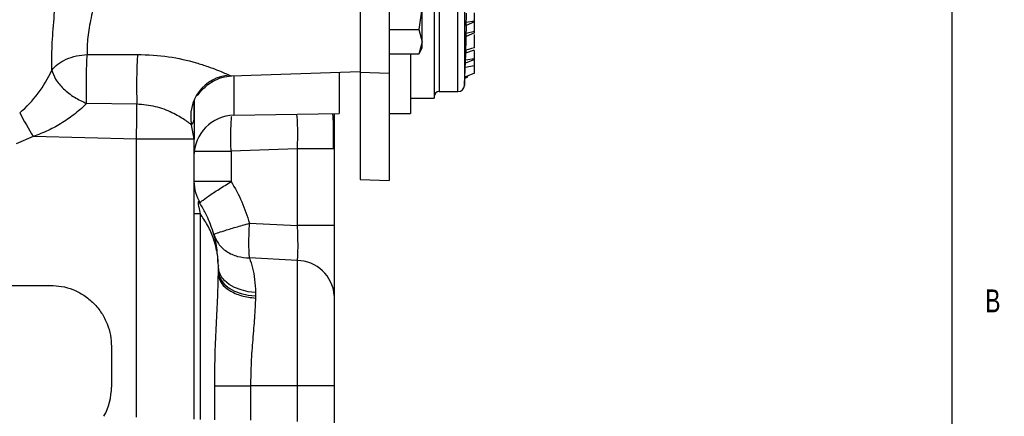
# Model space of a CAD drawing. Header units: inches. Extents: x 0.4 to 16.6, y 0.2 to 10.8.
# Tile 11 of 15: x 12.6 to 16.6, y 3.9 to 5.5. Entities that reach past the tile are written whole.
import ezdxf

# ---------------------------------------------------------------- set-up
doc = ezdxf.new("R2010")
doc.units = ezdxf.units.IN
doc.header["$MEASUREMENT"] = 0
doc.layers.add('BORDER', color=7, linetype='Continuous', lineweight=25)
doc.styles.add('SLDTEXTSTYLE0', font='TXT', dxfattribs={"width": 0.75})

msp = doc.modelspace()

# ---------------------------------------------------------------- linework, layer by layer
at = {"color": 7, "linetype": 'Continuous', "lineweight": 25}
for p, q in [((14.2518, 7.4968), (14.2518, 5.1635)), ((13.9492, 5.7111), (13.9492, 5.2695)), ((14.0685, 5.7138), (14.0685, 5.2653)), ((14.2038, 5.5403), (14.1889, 5.4441)), ((14.2038, 5.3939), (14.2038, 5.5403)), ((14.4172, 5.4791), (14.4172, 5.5132)), ((14.4172, 5.4791), (14.3836, 5.4735)), ((14.4172, 5.4756), (14.3837, 5.4613)), ((14.4172, 5.4756), (14.4172, 5.4791)), ((14.4172, 5.4362), (14.4172, 5.4756)), ((14.0685, 5.4441), (14.1889, 5.4441)), ((14.1889, 5.4441), (14.2038, 5.3939)), ((14.4172, 5.4308), (14.3835, 5.4163)), ((14.4172, 5.4362), (14.3836, 5.4285)), ((14.4172, 5.4308), (14.4172, 5.4362)), ((14.2038, 5.3939), (14.1889, 5.3437)), ((14.1903, 5.346), (14.2038, 5.3695)), ((14.2038, 5.3695), (14.2038, 5.3939)), ((12.8298, 5.3418), (13.0357, 5.3422)), ((14.1889, 5.3437), (14.0685, 5.3437)), ((14.1552, 5.3437), (14.1552, 5.1002)), ((14.1889, 5.3437), (14.1898, 5.3463)), ((14.382, 5.3492), (14.4172, 5.3606)), ((14.4172, 5.3248), (14.4172, 5.3567)), ((14.38, 5.2889), (14.3808, 5.3058)), ((14.4172, 5.2951), (14.38, 5.2889)), ((14.4172, 5.3214), (14.3807, 5.3058)), ((14.4172, 5.3248), (14.3812, 5.3188)), ((14.4172, 5.3214), (14.4172, 5.3248)), ((14.4172, 5.2951), (14.4172, 5.3214)), ((14.4172, 5.2655), (14.4172, 5.2951)), ((13.4218, 5.254), (13.9492, 5.2724)), ((13.8625, 5.2693), (13.8625, 5.1003)), ((13.9492, 5.2724), (13.9492, 4.8302)), ((13.9492, 5.2695), (14.0685, 5.2653)), ((14.0685, 5.2653), (14.0685, 4.826)), ((14.3779, 5.2455), (14.3885, 5.2495)), ((14.4172, 5.2655), (14.378, 5.2488)), ((14.3885, 5.2495), (14.3885, 5.2533)), ((14.2732, 5.1902), (14.3497, 5.1902)), ((13.0333, 5.1382), (12.8274, 5.1414)), ((13.2678, 5.1542), (13.2678, 4.9951)), ((14.1552, 5.1635), (14.2518, 5.1635)), ((13.4315, 5.0928), (13.8625, 5.1003)), ((14.0685, 5.1002), (14.1552, 5.1002)), ((13.2678, 4.9951), (13.2578, 5.0536)), ((12.6084, 5.0053), (12.5388, 4.9754)), ((13.0319, 4.9951), (12.6084, 5.0053)), ((13.0319, 3.8555), (13.0319, 4.9951)), ((13.2678, 4.9951), (13.0319, 4.9951)), ((13.2678, 3.8467), (13.2678, 4.9951)), ((13.6906, 4.9549), (13.4199, 4.9458)), ((13.4199, 4.9458), (13.4199, 4.8214)), ((13.8428, 4.9549), (13.6906, 4.9549)), ((13.6906, 4.9549), (13.6906, 4.6404)), ((13.8428, 4.9549), (13.8428, 4.6404)), ((13.4199, 4.8214), (13.2678, 4.8214)), ((13.9492, 4.8302), (14.0685, 4.826)), ((13.2928, 4.7336), (13.289, 4.7377)), ((13.2678, 4.6897), (13.2928, 4.6897)), ((13.2928, 4.6897), (13.2928, 3.8464)), ((13.4952, 4.6501), (13.6906, 4.6404)), ((13.8428, 4.6404), (13.6906, 4.6404)), ((13.6906, 4.4974), (13.4952, 4.5082)), ((13.6906, 4.4974), (13.6906, 3.9836)), ((13.3677, 4.4702), (13.3677, 4.4771)), ((13.3678, 4.4702), (13.3677, 4.4751)), ((13.3677, 4.4427), (13.3677, 4.4702)), ((13.3677, 4.4702), (13.3678, 4.4702)), ((13.3677, 4.4411), (13.3678, 4.4527)), ((13.3678, 4.4527), (13.3678, 4.4702)), ((12.3428, 4.3956), (12.6794, 4.3956)), ((13.5199, 4.3663), (13.5199, 4.3526)), ((13.5199, 4.3526), (13.5198, 4.3437)), ((12.9294, 4.1456), (12.9294, 3.9789)), ((13.3526, 3.8445), (13.3526, 3.9836)), ((13.3526, 3.9836), (13.4997, 3.9836)), ((13.6906, 3.9836), (13.4997, 3.9836)), ((13.4997, 3.9836), (13.4997, 3.8431)), ((13.8428, 3.9836), (13.6906, 3.9836)), ((13.6906, 3.9836), (13.6906, 3.8381)), ((13.8428, 3.9836), (13.8428, 3.8316))]:
    msp.add_line(p, q, dxfattribs=at)
at = {"color": 8, "linetype": 'Continuous', "lineweight": 25}
for p, q in [((14.2732, 7.4702), (14.2732, 5.1902)), ((14.3497, 5.1902), (14.3497, 6.6205)), ((14.3763, 6.6141), (14.3763, 5.2155)), ((13.4119, 5.2574), (13.4218, 5.2545)), ((13.4315, 5.2543), (13.4315, 5.0928)), ((13.2901, 4.738), (13.2901, 4.7349))]:
    msp.add_line(p, q, dxfattribs=at)
at = {"color": 7, "linetype": 'Continuous', "lineweight": 25, "flags": 128}
for points in [[(14.3836, 5.4735), (14.3845, 5.4917), (14.3854, 5.5099), (14.3855, 5.5118)], [(14.3836, 5.4285), (14.3843, 5.4463), (14.3849, 5.4618)], [(14.4172, 5.3697), (14.4052, 5.3662), (14.3932, 5.3626), (14.3824, 5.3594)], [(14.3812, 5.3188), (14.3821, 5.3372), (14.383, 5.3556), (14.3832, 5.3596)], [(13.5199, 4.3663), (13.4895, 4.3698), (13.4607, 4.3767), (13.4344, 4.3868), (13.4116, 4.3998), (13.3929, 4.4152), (13.3791, 4.4324), (13.3706, 4.451), (13.3678, 4.4702)], [(13.3678, 4.4527), (13.3706, 4.4342), (13.3791, 4.4163), (13.3929, 4.3996), (13.4116, 4.3848), (13.4344, 4.3723), (13.4607, 4.3625), (13.4895, 4.3559), (13.5199, 4.3526)]]:
    msp.add_lwpolyline(points, dxfattribs=at)
at = {"color": 7, "linetype": 'Continuous', "lineweight": 25}
for centre, radius, start, end in [((10.8965, 5.4515), 3.4872, 0.1613, 0.3624), ((10.851, 5.4517), 3.5328, 359.4265, 359.6242), ((15.7468, 5.2081), 2.7144, 177.1686, 181.4766), ((10.7232, 5.4553), 3.6605, 357.1974, 357.3956), ((10.7435, 5.4544), 3.6402, 357.6603, 357.8656), ((12.2226, 5.4885), 0.5082, 310.5887, 335.5502), ((13.4242, 5.0879), 0.1699, 94.1345, 191.6613), ((-7.1494, 6.3302), 21.5546, 357.03558, 357.19742), ((14.3497, 5.2168), 0.0267, 270, 357.0356), ((14.2732, 5.1688), 0.0213, 90, 180), ((15.4791, 6.6981), 3.3326, 208.604, 210.5285), ((13.4344, 4.9261), 0.1667, 91, 180), ((13.4344, 4.8214), 0.1667, 180, 211.7883), ((13.6891, 4.3434), 0.154, 4.113, 89.4417), ((12.6794, 3.9789), 0.25, 331.3209, 0)]:
    msp.add_arc(centre, radius, start, end, dxfattribs=at)
for points, knots in [([(13.9492, 5.7377), (13.9492, 5.7276), (13.9492, 5.7074), (13.9492, 5.668), (13.9492, 5.6238), (13.9492, 5.5757), (13.9492, 5.5257), (13.9492, 5.4757), (13.9492, 5.4278), (13.9492, 5.3836), (13.9492, 5.345), (13.9492, 5.3132), (13.9492, 5.2899), (13.9492, 5.2751), (13.9492, 5.2733), (13.9492, 5.2725)], [0, 0, 0, 0, 0.0770544, 0.1541088, 0.2311632, 0.3082176, 0.385272, 0.4623264, 0.5393808, 0.6164352, 0.6934896, 0.770544, 0.8475984, 0.9246528, 1, 1, 1, 1]), ([(12.6852, 5.2782), (12.6851, 5.3107), (12.6849, 5.3761), (12.6933, 5.4879), (12.7051, 5.6053), (12.708, 5.6841), (12.7094, 5.7234)], [0, 0, 0, 0, 0.249131, 0.500239, 0.750298, 1, 1, 1, 1]), ([(12.8703, 5.652), (12.8683, 5.6268), (12.8643, 5.5748), (12.8452, 5.4927), (12.8298, 5.4109), (12.8298, 5.3649), (12.8298, 5.3418)], [0, 0, 0, 0, 0.243023, 0.500004, 0.750066, 1, 1, 1, 1]), ([(14.3824, 5.3594), (14.3826, 5.3656), (14.3829, 5.3765), (14.3837, 5.3984), (14.3842, 5.4123), (14.3844, 5.4167)], [0, 0, 0, 0, 0.469135, 0.832284, 1, 1, 1, 1]), ([(14.4172, 5.3697), (14.4172, 5.3764), (14.4172, 5.3873), (14.4172, 5.4088), (14.4172, 5.4204), (14.4172, 5.4236)], [0, 0, 0, 0, 0.534336, 0.872035, 1, 1, 1, 1]), ([(12.6852, 5.2782), (12.6926, 5.2866), (12.7077, 5.3036), (12.7431, 5.3235), (12.7847, 5.3375), (12.815, 5.3404), (12.8298, 5.3418)], [0, 0, 0, 0, 0.245278, 0.5, 0.754722, 1, 1, 1, 1]), ([(12.8274, 5.1414), (12.827, 5.1605), (12.8264, 5.1923), (12.8268, 5.247), (12.8278, 5.2973), (12.8292, 5.3273), (12.8298, 5.3418)], [0, 0, 0, 0, 0.300999, 0.499864, 0.756563, 1, 1, 1, 1]), ([(13.0357, 5.3422), (13.0787, 5.3404), (13.1619, 5.3368), (13.2586, 5.3141), (13.3239, 5.2934), (13.3634, 5.2787), (13.3947, 5.2655), (13.4064, 5.26), (13.4119, 5.2574)], [0, 0, 0, 0, 0.289357, 0.559167, 0.683114, 0.797175, 0.902924, 1, 1, 1, 1]), ([(14.3823, 5.3502), (14.3823, 5.35), (14.3822, 5.3491), (14.3823, 5.3542), (14.3824, 5.3588), (14.3824, 5.3594)], [0, 0, 0, 0, 0.215758, 0.898473, 1, 1, 1, 1]), ([(12.6852, 5.2782), (12.6891, 5.266), (12.6972, 5.2409), (12.7308, 5.2011), (12.7759, 5.1653), (12.8106, 5.1492), (12.8274, 5.1414)], [0, 0, 0, 0, 0.242413, 0.5, 0.757587, 1, 1, 1, 1]), ([(13.2758, 5.1734), (13.2765, 5.1729), (13.2784, 5.1713), (13.2849, 5.1783), (13.2977, 5.1934), (13.3179, 5.2138), (13.3463, 5.2339), (13.382, 5.2497), (13.4089, 5.2525), (13.4226, 5.254)], [0, 0, 0, 0, 0.0724285, 0.2229244, 0.3663814, 0.5126362, 0.6676663, 0.8318125, 1, 1, 1, 1]), ([(12.8274, 5.1414), (12.8206, 5.1346), (12.8064, 5.1204), (12.7739, 5.0934), (12.7289, 5.062), (12.6708, 5.0293), (12.6292, 5.0133), (12.6084, 5.0053)], [0, 0, 0, 0, 0.121059, 0.250909, 0.500575, 0.75023, 1, 1, 1, 1]), ([(13.2578, 5.0536), (13.2546, 5.0561), (13.2481, 5.0612), (13.2238, 5.0783), (13.1798, 5.104), (13.1113, 5.1316), (13.0593, 5.136), (13.0333, 5.1382)], [0, 0, 0, 0, 0.125348, 0.251141, 0.500333, 0.750218, 1, 1, 1, 1]), ([(13.8402, 4.9549), (13.8401, 4.9811), (13.8397, 5.0312), (13.8393, 5.0821), (13.8372, 5.0985), (13.837, 5.0999)], [0, 0, 0, 0, 0.504759, 0.960413, 1, 1, 1, 1]), ([(13.8428, 5.1), (13.8428, 5.0894), (13.8428, 5.0615), (13.8428, 5.0123), (13.8428, 4.974), (13.8428, 4.9549)], [0, 0, 0, 0, 0.235578, 0.617931, 1, 1, 1, 1]), ([(13.2928, 4.7336), (13.2941, 4.7355), (13.2968, 4.7395), (13.3254, 4.7602), (13.3683, 4.7889), (13.4031, 4.8108), (13.4199, 4.8214)], [0, 0, 0, 0, 0.241042, 0.5, 0.758958, 1, 1, 1, 1]), ([(13.4199, 4.8214), (13.4355, 4.7942), (13.4666, 4.7398), (13.4857, 4.68), (13.4952, 4.6501)], [0, 0, 0, 0, 0.500099, 1, 1, 1, 1]), ([(13.3666, 4.4855), (13.3652, 4.5097), (13.3624, 4.5589), (13.3425, 4.6293), (13.3183, 4.6892), (13.297, 4.7239), (13.2886, 4.7375)], [0, 0, 0, 0, 0.284809, 0.579983, 0.836051, 1, 1, 1, 1]), ([(13.3677, 4.4771), (13.3672, 4.4876), (13.3664, 4.5062), (13.3621, 4.5345), (13.3562, 4.5608), (13.3447, 4.5978), (13.3259, 4.6412), (13.3034, 4.6742), (13.2928, 4.6897)], [0, 0, 0, 0, 0.1439424, 0.2537452, 0.3875562, 0.5077065, 0.7688876, 1, 1, 1, 1]), ([(13.3492, 4.6051), (13.35, 4.6056), (13.3514, 4.6066), (13.3645, 4.6112), (13.3909, 4.6197), (13.437, 4.6335), (13.4762, 4.6447), (13.4952, 4.6501)], [0, 0, 0, 0, 0.155402, 0.290784, 0.500734, 0.757931, 1, 1, 1, 1]), ([(13.4952, 4.5082), (13.4946, 4.5163), (13.4934, 4.5329), (13.4929, 4.5679), (13.4934, 4.6078), (13.4946, 4.6361), (13.4952, 4.6501)], [0, 0, 0, 0, 0.245886, 0.5, 0.754114, 1, 1, 1, 1]), ([(13.3492, 4.6051), (13.3545, 4.5918), (13.3654, 4.5646), (13.4001, 4.533), (13.4446, 4.5119), (13.4786, 4.5094), (13.4952, 4.5082)], [0, 0, 0, 0, 0.243777, 0.5, 0.756223, 1, 1, 1, 1]), ([(13.6906, 4.6404), (13.6912, 4.626), (13.6925, 4.5972), (13.693, 4.5571), (13.6925, 4.5219), (13.6912, 4.5056), (13.6906, 4.4974)], [0, 0, 0, 0, 0.250079, 0.500203, 0.750335, 1, 1, 1, 1]), ([(13.8428, 4.6404), (13.8428, 4.6117), (13.8428, 4.5542), (13.8428, 4.474), (13.8428, 4.4037), (13.8428, 4.3708), (13.8428, 4.3544)], [0, 0, 0, 0, 0.24984, 0.500203, 0.750575, 1, 1, 1, 1]), ([(13.4952, 4.5082), (13.4995, 4.4948), (13.5081, 4.4682), (13.5177, 4.4205), (13.5192, 4.3844), (13.5199, 4.3663)], [0, 0, 0, 0, 0.337837, 0.668835, 1, 1, 1, 1]), ([(13.3526, 3.9836), (13.353, 4.0234), (13.3537, 4.1031), (13.3587, 4.2207), (13.3649, 4.3355), (13.3668, 4.407), (13.3677, 4.4427)], [0, 0, 0, 0, 0.2499471, 0.4996366, 0.7499297, 1, 1, 1, 1]), ([(13.3677, 4.4771), (13.3677, 4.477), (13.3677, 4.4768), (13.3677, 4.4765), (13.3677, 4.4763), (13.3677, 4.4759), (13.3677, 4.4755), (13.3677, 4.4753), (13.3677, 4.4751)], [0, 0, 0, 0, 0.071739, 0.128609, 0.182923, 0.245859, 0.49973, 1, 1, 1, 1]), ([(13.3677, 4.4427), (13.3677, 4.4423), (13.3677, 4.4419), (13.3677, 4.4414), (13.3677, 4.4412), (13.3677, 4.4411), (13.3677, 4.4411)], [0, 0, 0, 0, 0.615656, 0.830005, 0.919151, 1, 1, 1, 1]), ([(13.3677, 4.4411), (13.3707, 4.428), (13.3763, 4.404), (13.412, 4.3732), (13.4603, 4.351), (13.5004, 4.3461), (13.5198, 4.3437)], [0, 0, 0, 0, 0.272002, 0.499832, 0.75843, 1, 1, 1, 1]), ([(12.6794, 4.3956), (12.6947, 4.3948), (12.7261, 4.3931), (12.7727, 4.3792), (12.8175, 4.3561), (12.8575, 4.3236), (12.89, 4.2836), (12.913, 4.2388), (12.927, 4.1922), (12.9286, 4.1608), (12.9294, 4.1456)], [0, 0, 0, 0, 0.116571, 0.240116, 0.36878, 0.500153, 0.631499, 0.760093, 0.883539, 1, 1, 1, 1]), ([(13.5198, 4.3437), (13.5194, 4.3315), (13.5186, 4.3051), (13.5158, 4.2638), (13.5121, 4.2191), (13.5071, 4.159), (13.5012, 4.08), (13.5002, 4.0157), (13.4997, 3.9836)], [0, 0, 0, 0, 0.11568, 0.250363, 0.368823, 0.500966, 0.750309, 1, 1, 1, 1]), ([(13.8428, 4.3544), (13.8428, 4.3335), (13.8428, 4.2909), (13.8428, 4.1993), (13.8428, 4.0947), (13.8428, 4.0202), (13.8428, 3.9836)], [0, 0, 0, 0, 0.245747, 0.5, 0.754253, 1, 1, 1, 1])]:
    msp.add_open_spline(points, degree=3, knots=knots, dxfattribs=at)
for points in [[(13.0319, 4.9951), (13.0324, 5.0208), (13.0334, 5.072), (13.0333, 5.1161), (13.0333, 5.1382)], [(13.2678, 4.9458), (13.27, 4.9458), (13.2745, 4.9458), (13.309, 4.9458), (13.3589, 4.9458), (13.3996, 4.9458), (13.4199, 4.9458)]]:
    msp.add_open_spline(points, degree=3, dxfattribs=at)
at = {"color": 8, "linetype": 'Continuous', "lineweight": 25}
for points, knots in [([(13.2677, 5.1501), (13.2678, 5.1402), (13.2678, 5.1166), (13.2673, 5.0882), (13.2659, 5.0637), (13.2605, 5.057), (13.2578, 5.0536)], [0, 0, 0, 0, 0.192879, 0.461833, 0.731199, 1, 1, 1, 1]), ([(13.4199, 4.9458), (13.4196, 4.9577), (13.4189, 4.9818), (13.4189, 5.0165), (13.4195, 5.0476), (13.4207, 5.0727), (13.422, 5.0845), (13.4225, 5.0898)], [0, 0, 0, 0, 0.2051311, 0.41519, 0.6252488, 0.8303799, 1, 1, 1, 1]), ([(13.6883, 5.0973), (13.6888, 5.0927), (13.69, 5.082), (13.6912, 5.0574), (13.6918, 5.0263), (13.6917, 4.9914), (13.691, 4.967), (13.6906, 4.9549)], [0, 0, 0, 0, 0.153492, 0.36536, 0.576572, 0.788533, 1, 1, 1, 1]), ([(13.289, 4.7377), (13.2883, 4.7385), (13.2869, 4.7405), (13.2856, 4.7393), (13.2849, 4.7367), (13.2848, 4.734), (13.2849, 4.7303), (13.2856, 4.7243), (13.288, 4.7101), (13.2908, 4.6983), (13.2928, 4.6897)], [0, 0, 0, 0, 0.122139, 0.261787, 0.322992, 0.380831, 0.439174, 0.500563, 0.639258, 1, 1, 1, 1])]:
    msp.add_open_spline(points, degree=3, knots=knots, dxfattribs=at)
at = {"layer": 'BORDER'}
msp.add_line((16.3763, 0.3921), (16.3763, 10.6421), dxfattribs=at)

# ---------------------------------------------------------------- texts
at = {"color": 7, "linetype": 'Continuous', "lineweight": 0, "insert": (16.5115, 4.3791), "char_height": 0.0937, "attachment_point": 1, "style": 'SLDTEXTSTYLE0'}
msp.add_mtext('B', dxfattribs=at)

doc.saveas('drawing.dxf')
